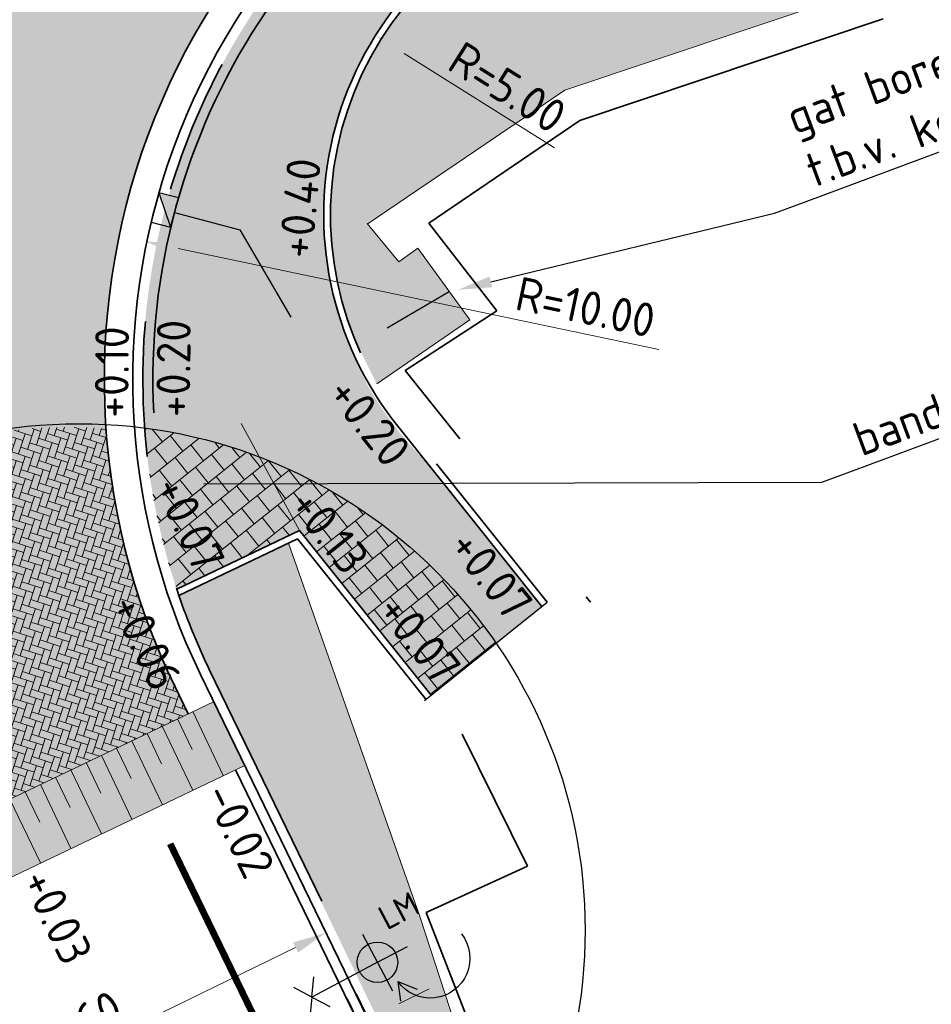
# Model space of a CAD drawing. Header units: metres. Extents: x 132493 to 134960, y 502695 to 503907.
# Tile 5 of 144: x 132540 to 132553, y 502734 to 502749. Entities that reach past the tile are written whole.
import ezdxf
from ezdxf import colors
from ezdxf.entities.mleader import LeaderData, LeaderLine
from ezdxf.enums import TextEntityAlignment as Align
from ezdxf.math import Vec2, Vec3

# ---------------------------------------------------------------- set-up
doc = ezdxf.new("R2010")
doc.units = ezdxf.units.M
for name, pattern in [('RI-HWA_KOLKAANSLUITING', [4.3, 2.5, -1.8]), ('VH-OPSLUITBAND_100X200', [16, 8, -2, 4, -2]), ('VH-TROTTOIRBAND_130-150', [15, 5, -2, 2, -2, 2, -2]), ('VW-1-1_STREEP', [2, 1, -1]), ('XX-PROJECTGRENS', [18, 12, -3, 0, -3])]:
    doc.linetypes.add(name, pattern=pattern)
doc.layers.get('Defpoints').update_dxf_attribs({"color": 3})
for name, color, linetype, lineweight, plot in [('ARC-hoev-bss-kf-kv-rood-kleurecht', 43, 'Continuous', 35, False), ('ARC-hoev-btt-300x300x45-grijs-nieuw', 8, 'Continuous', 18, False), ('ARC-hoev-gras zaaien', 73, 'Continuous', 35, False), ('ARC-hoev-markering-plateau-bss-kf-zwartwit', 5, 'Continuous', 35, False)]:
    doc.layers.add(name, color=color, linetype=linetype, lineweight=lineweight, plot=plot)
for name, color, linetype, lineweight in [('B01-WE-IE-MEUBILAIR_WEGMEUBILAIR-S', 10, 'Continuous', 25), ('N-WE-GR-GRAS-A-200', 81, 'Continuous', 18), ('N-WE-IE-MEUBILAIR_WEGMEUBILAIR-S', 7, 'Continuous', 25), ('N-WE-IE-TERREINAFSCHEIDING_KUNSTMATIG_HEKWERK_RASTER-G', 12, 'IE-TERREINAFSCHEIDING-KUNSTMATIG', 35), ('N-WE-KG-GRENS_WERKGRENS-G', 5, 'XX-PROJECTGRENS', 35), ('N-WE-RI-HWA_KOLKAANSLUITING_PVC_125-G', 160, 'RI-HWA_KOLKAANSLUITING', 25), ('N-WE-RI-KOLK-S', 150, 'Continuous', 25), ('N-WE-VH-GOOT_BSS_ACHTERKANT-G', 202, 'Continuous', 35), ('N-WE-VH-GOOT_TEGEL-G', 170, 'Continuous', 35), ('N-WE-VH-KANTOPSLUITING_OPSLUITBAND_100X200-G', 150, 'VH-OPSLUITBAND_100X200', 35), ('N-WE-VH-KANTOPSLUITING_TROTTOIRBAND_130 150-G', 210, 'VH-TROTTOIRBAND_130-150', 35), ('N-WE-VH-KANTOPSLUITING_VOORKANTBAND-G', 7, 'Continuous', 35), ('N-WE-VH-KANTVERHARDING-G', 2, 'Continuous', 18), ('N-WE-VH-VERHARDING_TEGEL-A-200-dik 45', 251, 'Continuous', 18), ('N-WE-VW-MARKERING_LANGS_STREEP_11_010-G', 7, 'VW-1-1_STREEP', 13), ('N01-WE-AM-M-200', 7, 'Continuous', 18), ('N01-WE-VH-KANTVERHARDING-G', 2, 'Continuous', 25), ('N01-WE-VH-VERHARDING_BETONSTRAATSTEEN_ELLEBOOG-A', 252, 'Continuous', 18), ('X-XX-AL-AANPIJLING-T25', 7, 'Continuous', 25), ('X-XX-AL-DETAIL1-M', 7, 'Continuous', 18), ('X-XX-AL-DETAIL1-T25', 7, 'Continuous', 25)]:
    doc.layers.add(name, color=color, linetype=linetype, lineweight=lineweight)
doc.styles.add('NLCS-ISO', font='NLCS-ISO.ttf')
doc.styles.add('NLCS-ISO-M200-T25', font='NLCS-ISO.ttf', dxfattribs={"height": 0.5})
doc.linetypes.add('IE-TERREINAFSCHEIDING-KUNSTMATIG', pattern='A,4,[82,NLCS.SHX,S=0.75,R=90,X=0,Y=0],4,-2', length=10)
doc.dimstyles.new('NLCS-M200-T25-PIJL_L2_H1', dxfattribs={"dimscale": 0.2, "dimtxt": 2.5, "dimasz": 2.5, "dimexe": 2, "dimexo": 2, "dimgap": 0.7, "dimtad": 1, "dimzin": 0, "dimdsep": 46, "dimtxsty": 'NLCS-ISO-M200-T25', "dimcen": 0, "dimdle": 2, "dimclrd": 256, "dimclre": 256, "dimclrt": 256, "dimadec": 1, "dimazin": 0, "dimtfac": 1, "dimtdec": 3, "dimtofl": 0, "dimtmove": 0, "dimatfit": 3, "dimfxl": 2, "dimfxlon": 1, "dimtfillclr": 256, "dimtolj": 1, "dimtzin": 0, "dimlwd": -1, "dimlwe": -1, "dimarcsym": 0})

# ---------------------------------------------------------------- blocks, each defined once
blk = doc.blocks.new('*D214')
at = {"layer": 'Defpoints', "color": 0, "transparency": 16777216}
for p in [(132535.7083124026, 502735.6595306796), (132544.2902640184, 502735.3874138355), (132544.4949701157, 502734.9661336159)]:
    blk.add_point(p, dxfattribs=at)
at = {"layer": 'X-XX-AL-DETAIL1-M', "transparency": 16777216}
for p, q in [((132544.3201502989, 502735.3259085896), (132544.1154442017, 502735.7471888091)), ((132537.9042582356, 502732.2843620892), (132543.8405453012, 502735.1688890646)), ((132537.2797197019, 502732.425612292), (132537.6293593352, 502731.7060623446))]:
    blk.add_line(p, q, dxfattribs=at)
for points in [[(132543.8041245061, 502735.243842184), (132543.8769660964, 502735.0939359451), (132544.2902640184, 502735.3874138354)], [(132537.8678374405, 502732.3593152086), (132537.9406790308, 502732.2094089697), (132537.4545395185, 502732.0658373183)]]:
    blk.add_solid(points, dxfattribs=at)
at = {"layer": 'X-XX-AL-DETAIL1-M', "transparency": 16777216, "insert": (132540.7019524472, 502734.0774061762), "char_height": 0.5, "attachment_point": 5, "rotation": 25.91578127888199, "style": 'NLCS-ISO-M200-T25'}
blk.add_mtext('\\A1;7.60', dxfattribs=at)
blk = doc.blocks.new('N-SIE-WEG_LICHTMAST_1UITHOUDER-SO')
h = blk.add_hatch(color=256)
edge = h.paths.add_edge_path()
edge.add_arc((-0.0004327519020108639, 6.571428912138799e-05), 1.500000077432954, 0, 360)
for p, q in [((0, -2.420000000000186), (0, 2.330000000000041)), ((-5.500000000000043, 0), (-6.338789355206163, 1.24355635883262)), ((-5.500000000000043, 0), (-4.661210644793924, 1.24355635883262)), ((-5.500000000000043, 0), (-6.338789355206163, -1.24355635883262)), ((-1.499999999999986, 0), (-5.500000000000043, 0)), ((-5.500000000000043, 0), (-4.661210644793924, -1.24355635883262)), ((0, 0), (-1.494999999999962, 0)), ((0, 0), (2.515000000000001, 0))]:
    blk.add_line(p, q)
blk.add_circle((-0.0004327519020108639, 6.571428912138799e-05), 1.500000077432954)
at = {"style": 'NLCS-ISO'}
blk.add_attdef('TYPE', text='', height=1.8, dxfattribs=at).set_placement((0, 2.330000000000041), align=Align.BOTTOM_CENTER)
blk = doc.blocks.new('N-SRI-KOLK_TROTTOIR-SO')
blk.add_hatch(color=256).paths.add_polyline_path([(1.125000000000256, 1.499999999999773), (-1.124999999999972, 1.499999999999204), (-1.124999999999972, 5.684341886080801e-13)])
blk.add_line((-1.124999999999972, 0), (1.124999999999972, 1.499999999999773))
at = {"flags": 128}
blk.add_lwpolyline([(-1.124999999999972, 0), (1.124999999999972, 0), (1.124999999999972, 1.499999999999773), (-1.124999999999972, 1.499999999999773)], close=True, dxfattribs=at)
blk = doc.blocks.new('*D385')
at = {"layer": 'Defpoints', "color": 0, "transparency": 16777216}
for p in [(132541.6107167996, 502745.6238698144), (132551.3974521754, 502743.5696520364)]:
    blk.add_point(p, dxfattribs=at)
at = {"layer": 'N01-WE-AM-M-200', "transparency": 16777216}
blk.add_line((132549.2199578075, 502744.0267041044), (132542.1000535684, 502745.5211589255), dxfattribs=at)
blk.add_solid([(132542.1171720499, 502745.6027150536), (132542.0829350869, 502745.4396027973), (132541.6107167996, 502745.6238698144)], dxfattribs=at)
at = {"layer": 'N01-WE-AM-M-200', "transparency": 16777216, "insert": (132548.135450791, 502744.6528386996), "char_height": 0.5, "attachment_point": 5, "rotation": 348.1458093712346, "style": 'NLCS-ISO-M200-T25'}
blk.add_mtext('\\A1;R=10.00', dxfattribs=at)
blk = doc.blocks.new('*D459')
at = {"layer": 'Defpoints', "color": 0, "transparency": 16777216}
for p in [(132544.920366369, 502734.1185577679), (132545.1250724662, 502733.6972775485), (132545.0306222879, 502733.5408670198)]:
    blk.add_point(p, dxfattribs=at)
at = {"layer": 'X-XX-AL-DETAIL1-M', "transparency": 16777216}
for p, q in [((132545.3700850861, 502734.3370825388), (132545.8198038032, 502734.5556073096)), ((132544.8558024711, 502733.9006419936), (132544.6076527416, 502734.4113281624)), ((132544.9502526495, 502734.0570525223), (132544.7455465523, 502734.4783327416)), ((132544.7824725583, 502734.0515531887), (132544.920366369, 502734.1185577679)), ((132544.8514194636, 502734.0850554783), (132545.1498672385, 502732.9661510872)), ((132544.3327538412, 502733.8330284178), (132543.883035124, 502733.614503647)), ((132545.1498672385, 502732.9661510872), (132543.9985873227, 502732.4067276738))]:
    blk.add_line(p, q, dxfattribs=at)
for points in [[(132545.333664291, 502734.4120356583), (132545.4065058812, 502734.2621294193), (132544.920366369, 502734.1185577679)], [(132544.296333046, 502733.9079815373), (132544.3691746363, 502733.7580752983), (132544.7824725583, 502734.0515531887)]]:
    blk.add_solid(points, dxfattribs=at)
at = {"layer": 'X-XX-AL-DETAIL1-M', "transparency": 16777216, "insert": (132544.4037779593, 502733.0372199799), "char_height": 0.5, "attachment_point": 5, "rotation": 25.91578127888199, "style": 'NLCS-ISO-M200-T25'}
blk.add_mtext('\\A1;0.15', dxfattribs=at)
blk = doc.blocks.new('*D536')
at = {"layer": 'Defpoints', "color": 0, "transparency": 16777216}
for p in [(132537.67842094, 502755.098601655), (132544.426070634, 502745.1754356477)]:
    blk.add_point(p, dxfattribs=at)
at = {"layer": 'N01-WE-AM-M-200', "transparency": 16777216}
blk.add_line((132539.5790089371, 502752.3035765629), (132537.9595730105, 502754.6851364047), dxfattribs=at)
blk.add_solid([(132538.0284838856, 502754.731995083), (132537.8906621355, 502754.6382777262), (132537.67842094, 502755.098601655)], dxfattribs=at)
at = {"layer": 'N01-WE-AM-M-200', "transparency": 16777216, "insert": (132539.2323699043, 502753.5069224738), "char_height": 0.5, "attachment_point": 5, "rotation": 304.2152947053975, "style": 'NLCS-ISO-M200-T25'}
blk.add_mtext('\\A1;R=12.00', dxfattribs=at)
blk = doc.blocks.new('*D545')
at = {"layer": 'Defpoints', "color": 0, "transparency": 16777216}
for p in [(132545.0235283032, 502748.6752129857), (132549.2567263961, 502746.0143796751)]:
    blk.add_point(p, dxfattribs=at)
at = {"layer": 'N01-WE-AM-M-200', "transparency": 16777216}
blk.add_line((132547.6735103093, 502747.0095313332), (132545.4468481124, 502748.4091296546), dxfattribs=at)
blk.add_solid([(132545.4911953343, 502748.4796829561), (132545.4025008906, 502748.338576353), (132545.0235283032, 502748.6752129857)], dxfattribs=at)
at = {"layer": 'N01-WE-AM-M-200', "transparency": 16777216, "insert": (132546.9793841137, 502747.9064782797), "char_height": 0.5, "attachment_point": 5, "rotation": 327.84803532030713, "style": 'NLCS-ISO-M200-T25'}
blk.add_mtext('\\A1;R=5.00', dxfattribs=at)

msp = doc.modelspace()

# ---------------------------------------------------------------- hatches: boundary and pattern name
at = {"layer": 'ARC-hoev-bss-kf-kv-rood-kleurecht', "transparency": 33554636}
h = msp.add_hatch(color=256, dxfattribs=at)
h.dxf.hatch_style = 1
edge = h.paths.add_edge_path()
edge.add_line((132547.6885700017, 502753.3072899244), (132547.7993284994, 502753.3491401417))
edge.add_line((132547.7993284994, 502753.3491401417), (132545.9478361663, 502758.1662470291))
edge.add_line((132545.9478361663, 502758.1662470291), (132540.2715189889, 502755.9845105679))
edge.add_arc((132544.4260706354, 502745.1754356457), 11.58000000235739, 111.024650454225, 133.9876533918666)
edge.add_arc((132529.1469970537, 502761.0042040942), 10.42000000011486, 269.5009881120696, 313.9876533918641, ccw=False)
edge.add_arc((132528.929264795, 502736.0051522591), 14.57999999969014, 89.50098811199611, 111.0246504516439)
edge.add_line((132523.6984044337, 502749.6145056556), (132521.8282150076, 502748.895683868))
edge.add_line((132521.8282150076, 502748.895683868), (132522.8653681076, 502746.1229276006))
edge.add_line((132522.8653681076, 502746.1229276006), (132524.377422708, 502746.6827814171))
edge.add_arc((132526.6048380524, 502740.6567828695), 6.424487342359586, 33.828828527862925, 110.28603808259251, ccw=False)
edge.add_arc((132524.0147745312, 502739.1359013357), 9.424451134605, 23.838783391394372, 32.74345051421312, ccw=False)
edge.add_line((132532.6351908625, 502742.9449302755), (132536.1486458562, 502735.7143244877))
edge.add_line((132536.1486458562, 502735.7143244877), (132542.2484427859, 502738.62844332))
edge.add_arc((132551.4373311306, 502743.5704555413), 10.4335590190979, 111.0571150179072, 208.2724668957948, ccw=False)
at = {"layer": 'ARC-hoev-btt-300x300x45-grijs-nieuw', "transparency": 33554687}
h = msp.add_hatch(color=256, dxfattribs=at)
h.dxf.hatch_style = 1
edge = h.paths.add_edge_path()
edge.add_line((132547.8635718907, 502752.7638997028), (132616.4250256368, 502779.1160253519))
edge.add_line((132616.4250256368, 502779.1160253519), (132617.0805628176, 502777.4396065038))
edge.add_line((132617.0805628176, 502777.4396065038), (132548.0790296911, 502750.9303576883))
edge.add_arc((132549.3532414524, 502745.993535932), 5.098610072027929, 104.4723967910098, 225.4996331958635)
edge.add_line((132545.7795551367, 502742.3569728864), (132547.4894457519, 502740.219747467))
edge.add_line((132547.4894457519, 502740.219747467), (132545.8496625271, 502738.9078362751))
edge.add_line((132545.8496625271, 502738.9078362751), (132543.8987362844, 502741.3463367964))
edge.add_line((132543.8987362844, 502741.3463367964), (132542.0788878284, 502740.4767578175))
edge.add_arc((132551.4270478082, 502743.5809834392), 9.850091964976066, 111.20898847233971, 198.369680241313, ccw=False)
at = {"layer": 'ARC-hoev-gras zaaien', "transparency": 33554623}
h = msp.add_hatch(color=256, dxfattribs=at)
h.dxf.hatch_style = 1
edge = h.paths.add_edge_path()
edge.add_line((132620.6344196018, 502778.6984266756), (132582.055080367, 502763.8701589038))
edge.add_line((132582.055080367, 502763.8701589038), (132547.190516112, 502750.4287821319))
edge.add_arc((132549.206161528, 502746.0141172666), 4.853049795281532, 114.5404664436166, 202.2054372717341)
edge.add_line((132544.7130395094, 502744.1800107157), (132545.0422764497, 502743.5146973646))
edge.add_line((132545.0422764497, 502743.5146973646), (132546.4221324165, 502744.4620596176))
edge.add_line((132546.4221324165, 502744.4620596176), (132545.6506734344, 502745.5242010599))
edge.add_line((132545.6506734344, 502745.5242010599), (132545.3658152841, 502745.3278487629))
edge.add_line((132545.3658152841, 502745.3278487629), (132544.899, 502745.8919999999))
edge.add_line((132544.899, 502745.8919999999), (132544.952, 502745.9270000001))
edge.add_line((132544.952, 502745.9270000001), (132547.828, 502747.8660000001))
edge.add_line((132547.828, 502747.8660000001), (132553.3469999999, 502749.7179999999))
edge.add_line((132553.3469999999, 502749.7179999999), (132554.4659999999, 502750.3599999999))
edge.add_line((132554.4659999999, 502750.3599999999), (132562.376625, 502753.423125))
edge.add_line((132562.376625, 502753.423125), (132570.28725, 502756.48625))
edge.add_line((132570.28725, 502756.48625), (132586.1084999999, 502762.6125))
edge.add_line((132586.1084999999, 502762.6125), (132594.0191249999, 502765.675625))
edge.add_line((132594.0191249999, 502765.675625), (132610.5206249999, 502772.047125))
edge.add_line((132610.5206249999, 502772.047125), (132617.7509999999, 502774.865))
edge.add_line((132617.7509999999, 502774.865), (132620.4719999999, 502775.846))
edge.add_line((132620.4719999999, 502775.846), (132621.3419999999, 502775.4340000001))
edge.add_line((132621.3419999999, 502775.4340000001), (132622.4030303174, 502773.3071184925))
edge.add_line((132622.4030303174, 502773.3071184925), (132623.1510010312, 502773.6823799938))
edge.add_line((132623.1510010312, 502773.6823799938), (132621.7850143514, 502776.405062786))
edge.add_line((132621.7850143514, 502776.405062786), (132620.6344196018, 502778.6984266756))
h = msp.add_hatch(color=256, dxfattribs=at)
h.dxf.hatch_style = 1
h.paths.add_polyline_path([(132543.7330158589, 502741.1563208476), (132542.1111195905, 502740.3813294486), (132543.460487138, 502737.4382851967), (132549.4116170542, 502725.2429790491), (132547.8899884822, 502729.0392443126), (132544.3745586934, 502739.3364520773)])
at = {"layer": 'ARC-hoev-markering-plateau-bss-kf-zwartwit', "transparency": 33554559}
h = msp.add_hatch(color=256, dxfattribs=at)
h.dxf.hatch_style = 1
h.paths.add_polyline_path([(132536.2290198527, 502734.587927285), (132543.0861058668, 502737.8655423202), (132542.6334095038, 502738.8129419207), (132535.7696778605, 502735.5332420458)])
at = {"layer": 'N-WE-GR-GRAS-A-200', "transparency": 33554559}
h = msp.add_hatch(dxfattribs=at)
h.set_pattern_fill('AGR-GRAS_02', color=256, scale=0.02, angle=41.18807900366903, pattern_type=2)
h.set_pattern_definition([(19.88062735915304, (198034.4869236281, -11228.46656683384), (0.1200683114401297, 0.256092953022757), [0.04999999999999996, -0.1499999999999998]), (19.88062735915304, (198034.5495605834, -11228.31631167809), (0.1200683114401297, 0.256092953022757), [0.04999999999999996, -0.1499999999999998]), (109.880627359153, (198034.4819273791, -11228.39393738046), (-0.256092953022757, 0.1200683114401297), [0.05, -0.15]), (109.880627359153, (198034.5333553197, -11228.30090423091), (-0.256092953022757, 0.1200683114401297), [0.05, -0.15]), (64.88062735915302, (198034.47693113, -11228.32130792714), (-0.06801232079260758, 0.1880806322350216), [0.05000000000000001, -0.2328427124]), (154.880627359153, (198034.5903679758, -11228.42916005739), (-0.1880806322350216, -0.06801232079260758), [0.04999999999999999, -0.2328427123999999]), (46.44567855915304, (198034.5135400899, -11228.39313956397), (0.1880806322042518, 0.06801232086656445), [0.04999999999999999, -0.3972135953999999]), (46.44567855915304, (198034.5641702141, -11228.26849370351), (0.1880806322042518, 0.06801232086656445), [0.04999999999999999, -0.3972135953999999]), (83.3155761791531, (198034.6185800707, -11228.41895820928), (-0.0680123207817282, 0.1880806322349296), [0.05, -0.3972135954]), (83.3155761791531, (198034.5033382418, -11228.36492746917), (-0.0680123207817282, 0.1880806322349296), [0.05, -0.3972135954]), (83.3155761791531, (198034.5861695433, -11228.38814331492), (-0.0680123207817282, 0.1880806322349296), [0.05, -0.3972135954]), (136.4456785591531, (198034.4495168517, -11228.3631224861), (-0.06801232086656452, 0.1880806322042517), [0.05, -0.3972135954]), (173.315576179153, (198034.5143379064, -11228.42475227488), (-0.1880806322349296, -0.06801232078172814), [0.04999999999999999, -0.3972135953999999])])
edge = h.paths.add_edge_path()
edge.add_arc((132540.6288843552, 502735.425798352), 7.499999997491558, 322.8300041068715, 328.5115518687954)
edge.add_line((132547.0244755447, 502731.5083485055), (132545.6838115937, 502735.6203826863))
edge.add_line((132545.6838115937, 502735.6203826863), (132543.7330158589, 502741.1563208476))
edge.add_line((132543.7330158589, 502741.1563208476), (132542.1111195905, 502740.3813294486))
edge.add_arc((132551.4269489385, 502743.5809893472), 9.849999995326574, 198.9557950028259, 205.9157812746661)
edge.add_line((132542.5674902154, 502739.2760513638), (132546.6052324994, 502730.8944340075))
at = {"layer": 'N-WE-VH-VERHARDING_TEGEL-A-200-dik 45', "transparency": 33554559}
h = msp.add_hatch(dxfattribs=at)
h.set_pattern_fill('AVH-TEGEL_300X300_HALFST-SO', color=256, angle=288.2337316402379, pattern_type=2)
h.set_pattern_definition([(308.6616109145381, (132757.7330182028, 502911.5204928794), (0.3045432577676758, -0.1405468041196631), [0.2999999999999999, -0.2999999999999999]), (38.66161091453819, (132757.7330182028, 502911.5204928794), (-0.1874158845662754, 0.2342547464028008), [])])
edge = h.paths.add_edge_path()
edge.add_arc((132551.4269497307, 502743.5809869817), 9.850000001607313, 184.1845368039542, 198.3698795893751)
edge.add_line((132542.0788878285, 502740.4767578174), (132543.8987362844, 502741.3463367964))
edge.add_line((132543.8987362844, 502741.3463367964), (132545.8496625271, 502738.9078362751))
edge.add_line((132545.8496625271, 502738.9078362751), (132546.8088659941, 502739.6752485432))
edge.add_arc((132540.6288843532, 502735.4257983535), 7.499999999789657, 34.51301029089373, 82.53562042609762)
at = {"layer": 'N01-WE-VH-VERHARDING_BETONSTRAATSTEEN_ELLEBOOG-A', "transparency": 33554559}
h = msp.add_hatch(dxfattribs=at)
h.set_pattern_fill('AVH-BSS_KEIFORMAAT_KEPER', color=22, angle=162, pattern_type=2)
h.set_pattern_definition([(162, (0, 0), (-0.1323077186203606, -0.06741414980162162), [0.315, -0.105]), (71.99999999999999, (-0.06489356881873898, -0.1997218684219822), (-0.1323077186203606, -0.06741414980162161), [0.315, -0.105])])
edge = h.paths.add_edge_path()
edge.add_line((132534.2974405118, 502739.4460991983), (132536.1474613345, 502735.716762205))
edge.add_line((132536.1474613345, 502735.716762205), (132542.2482259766, 502738.6288895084))
edge.add_line((132542.2482259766, 502738.6288895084), (132541.6384401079, 502740.0086659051))
edge.add_arc((132551.4269489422, 502743.5809893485), 10.41999999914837, 184.0165242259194, 200.0495910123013, ccw=False)
edge.add_arc((132540.4709418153, 502735.5984831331), 7.274356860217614, 85.5722068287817, 148.0669005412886)

# ---------------------------------------------------------------- linework, layer by layer
at = {"layer": 'B01-WE-IE-MEUBILAIR_WEGMEUBILAIR-S', "flags": 128}
msp.add_lwpolyline([(132546.2973218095, 502735.3705392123, -1.025140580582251), (132545.3541591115, 502734.6675096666)], format="xyb", dxfattribs=at)
for points in [[(132545.3541591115, 502734.6675096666), (132545.3963554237, 502734.3740892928)], [(132545.3541591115, 502734.6675096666), (132545.6428381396, 502734.5538863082)]]:
    msp.add_lwpolyline(points, dxfattribs=at)
at = {"layer": 'Defpoints'}
msp.add_circle((132540.6288843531, 502735.4257983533), 7.5, dxfattribs=at)
at = {"layer": 'N-WE-IE-TERREINAFSCHEIDING_KUNSTMATIG_HEKWERK_RASTER-G', "flags": 128}
msp.add_lwpolyline([(132547.9468840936, 502752.63522309, 0.3244568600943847), (132541.7396181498, 502743.0853865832, 0.3244568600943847)], format="xyb", dxfattribs=at)
at = {"layer": 'N-WE-KG-GRENS_WERKGRENS-G', "flags": 128}
msp.add_lwpolyline([(132714.2253158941, 502831.3904483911), (132712.7400949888, 502830.0161407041), (132714.1731425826, 502827.1052403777), (132719.4251604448, 502816.1866046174), (132713.9174027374, 502811.8229371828, 0.04161843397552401), (132718.6427681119, 502809.6287933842, 0.09745513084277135), (132725.8804583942, 502809.0646027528), (132725.8125626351, 502804.7527027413), (132725.6099385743, 502797.8086237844), (132725.1053925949, 502797.8233461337, -0.135959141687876), (132716.3704461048, 502797.1749889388), (132711.3572987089, 502798.4330373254), (132706.3933053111, 502799.6787505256), (132700.2689487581, 502800.2533693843, -0.009927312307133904), (132677.6423638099, 502796.2204368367), (132632.4775441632, 502780.0411305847), (132631.3302142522, 502779.1512723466), (132632.0502299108, 502777.5865491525), (132622.168617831, 502772.6569421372), (132620.9717571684, 502775.0561014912), (132620.4519287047, 502775.3022731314), (132554.7125988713, 502749.9192737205), (132553.5520077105, 502749.2593933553), (132548.0520104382, 502747.4137700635), (132545.8161554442, 502745.8969879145), (132546.8223194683, 502744.5961167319), (132545.4636435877, 502743.7122677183), (132548.2703150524, 502740.2041546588), (132546.1977120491, 502738.5524976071), (132547.2734198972, 502736.3736973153), (132545.773115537, 502735.6868012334), (132549.5112197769, 502726.1300581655), (132550.9953625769, 502723.075728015), (132548.6114247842, 502721.9184287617), (132542.8630033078, 502733.748541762), (132538.4003322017, 502731.5800659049), (132545.6203605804, 502716.6702314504), (132539.1543029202, 502713.582988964), (132538.3787504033, 502715.2073406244), (132538.8299591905, 502715.4227718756, 0.1258055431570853), (132540.8642619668, 502717.121495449), (132538.2229633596, 502722.5858758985), (132533.0917598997, 502720.1696919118), (132531.9897855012, 502722.4959291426), (132537.06849646, 502724.96466485), (132534.5651297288, 502730.1339482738), (132532.6554730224, 502734.0772605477), (132529.4452623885, 502740.761434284, 0.3885101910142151), (132526.4405938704, 502741.9752038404), (132517.3612774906, 502738.5866334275), (132516.3409391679, 502741.2473833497), (132514.3343546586, 502748.3721289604), (132518.7602017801, 502750.017851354), (132518.7078413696, 502750.1586643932), (132537.4658066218, 502757.1237498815), (132545.2267770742, 502760.1067389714), (132545.3430136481, 502759.9905023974), (132617.2179337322, 502787.5652962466, 0.0530358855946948), (132670.1520954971, 502814.1423324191), (132672.3265500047, 502817.6322222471), (132670.7549624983, 502818.6114352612), (132672.1943896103, 502820.9216431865), (132670.4513079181, 502822.0267407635), (132673.8028653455, 502827.2857703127), (132676.7105516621, 502830.3663762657), (132678.6356808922, 502831.8345226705), (132679.3636294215, 502829.7175962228), (132686.5403633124, 502831.996473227), (132685.8887513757, 502832.7922795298), (132687.7843656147, 502834.3444221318), (132685.8924956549, 502836.654941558, -0.03363462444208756), (132681.7567952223, 502842.4619635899), (132688.1466029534, 502846.9156222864), (132694.4953659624, 502837.8068472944)], format="xyb", dxfattribs=at)
at = {"layer": 'N-WE-RI-HWA_KOLKAANSLUITING_PVC_125-G', "flags": 128}
msp.add_lwpolyline([(132542.0472300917, 502746.0530076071), (132543.0142114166, 502745.7981603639), (132544.0213210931, 502744.0702338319), (132544.5048117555, 502743.9428102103), (132546.1170674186, 502744.8825019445)], dxfattribs=at)
at = {"layer": 'N-WE-VH-GOOT_BSS_ACHTERKANT-G', "flags": 128}
msp.add_lwpolyline([(132547.7993284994, 502753.3491401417, 0.4428372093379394), (132542.0548108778, 502739.0269331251), (132542.2482259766, 502738.6288895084)], format="xyb", dxfattribs=at)
at = {"layer": 'N-WE-VH-GOOT_TEGEL-G', "flags": 128}
msp.add_lwpolyline([(132542.9507601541, 502737.8008700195), (132550.0568592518, 502723.1766891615)], dxfattribs=at)
at = {"layer": 'N-WE-VH-KANTOPSLUITING_OPSLUITBAND_100X200-G', "flags": 128}
msp.add_lwpolyline([(132547.4987554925, 502750.5881678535, 0.507531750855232), (132545.4305655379, 502742.9532535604), (132547.5675306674, 502740.2822194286)], format="xyb", dxfattribs=at)
for points in [[(132543.8702355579, 502741.2218885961), (132542.1111195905, 502740.3813294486)], [(132545.7715776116, 502738.8453643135), (132543.8702355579, 502741.2218885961)]]:
    msp.add_lwpolyline(points, dxfattribs=at)
at = {"layer": 'N-WE-VH-KANTOPSLUITING_TROTTOIRBAND_130 150-G', "flags": 128}
for points in [[(132547.8930686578, 502752.7752370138, 0.4036767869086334), (132542.1111195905, 502740.3813294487, 0.4036767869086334)], [(132542.1111195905, 502740.3813294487, 0.03037800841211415), (132542.5674902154, 502739.2760513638), (132550.3266904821, 502723.307804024)]]:
    msp.add_lwpolyline(points, format="xyb", dxfattribs=at)
at = {"layer": 'N-WE-VH-KANTOPSLUITING_VOORKANTBAND-G', "flags": 128}
for points in [[(132547.839253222, 502752.9152509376, 0.4394436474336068), (132542.4325746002, 502739.2104939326), (132550.191774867, 502723.2422465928)], [(132547.4628785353, 502750.6815104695, 0.507531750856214), (132545.3524806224, 502742.8907815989), (132547.489445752, 502740.219747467)]]:
    msp.add_lwpolyline(points, format="xyb", dxfattribs=at)
for points in [[(132543.8987362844, 502741.3463367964), (132542.0788878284, 502740.4767578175)], [(132545.8496625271, 502738.9078362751), (132543.8987362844, 502741.3463367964)]]:
    msp.add_lwpolyline(points, dxfattribs=at)
at = {"layer": 'N-WE-VH-KANTVERHARDING-G', "flags": 128}
for points in [[(132547.828, 502747.8660000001), (132553.347, 502749.718), (132554.466, 502750.36), (132586.1084999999, 502762.6125), (132617.7509999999, 502774.865), (132620.472, 502775.846), (132621.3419999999, 502775.434), (132622.4030303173, 502773.3071184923)], [(132547.8280000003, 502747.8660000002), (132544.8997197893, 502745.8794833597)], [(132544.899, 502745.8919999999), (132544.899, 502745.8919999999), (132545.369, 502745.324), (132545.6506735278, 502745.5242009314), (132546.4221324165, 502744.4620596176), (132545.0422764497, 502743.5146973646)], [(132549.4116170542, 502725.2429790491), (132547.5655623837, 502729.8486452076), (132545.6772365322, 502735.6411372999), (132543.7330158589, 502741.1563208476)], [(132542.6334095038, 502738.8129419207), (132535.7758933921, 502735.5362120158)], [(132542.3164528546, 502738.6614903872), (132542.7691492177, 502737.7140907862)], [(132542.0908815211, 502738.5537055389), (132542.3064512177, 502738.102562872)], [(132541.6397388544, 502738.3381358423), (132541.855308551, 502737.8869931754)], [(132541.8653101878, 502738.4459206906), (132542.3180065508, 502737.4985210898)], [(132541.414167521, 502738.230350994), (132541.8668638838, 502737.2829513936)], [(132541.1885961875, 502738.1225661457), (132541.4041658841, 502737.6714234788)], [(132540.7374535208, 502737.906996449), (132540.9530232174, 502737.4558537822)], [(132540.9630248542, 502738.0147812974), (132541.4157212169, 502737.0673816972)], [(132543.0861058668, 502737.8655423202), (132536.2285897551, 502734.5888124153)], [(132540.5118821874, 502737.7992116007), (132540.9645785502, 502736.8518120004)], [(132540.2863108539, 502737.6914267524), (132540.5018805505, 502737.2402840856)], [(132539.8351681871, 502737.4758570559), (132540.0507378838, 502737.0247143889)], [(132540.0607395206, 502737.5836419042), (132540.5134358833, 502736.6362423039)], [(132539.6095968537, 502737.3680722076), (132540.0622932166, 502736.4206726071)]]:
    msp.add_lwpolyline(points, dxfattribs=at)
at = {"layer": 'N-WE-VH-VERHARDING_TEGEL-A-200-dik 45', "transparency": 33554559, "flags": 128}
msp.add_lwpolyline([(132543.0322341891, 502742.927230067), (132543.8987362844, 502741.3463367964)], dxfattribs=at)
at = {"layer": 'N-WE-VW-MARKERING_LANGS_STREEP_11_010-G', "ltscale": 4, "const_width": 0.1, "flags": 128}
msp.add_lwpolyline([(132541.9825773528, 502736.7044722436), (132548.8426187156, 502722.5866722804)], dxfattribs=at)
at = {"layer": 'N01-WE-VH-KANTVERHARDING-G', "flags": 128}
msp.add_lwpolyline([(132545.7481726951, 502738.8266391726), (132547.5675306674, 502740.2822194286)], dxfattribs=at)

# ---------------------------------------------------------------- block references
at = {"layer": 'N-WE-IE-MEUBILAIR_WEGMEUBILAIR-S'}
ref = msp.add_blockref('N-SIE-WEG_LICHTMAST_1UITHOUDER-SO', (132545.0526931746, 502734.9503026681), dxfattribs=dict(at, xscale=0.2000000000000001, yscale=0.2000000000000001, zscale=0.2000000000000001, rotation=27.9306825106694))
ref.add_attrib('TYPE', 'LM', dxfattribs={"layer": '0', "height": 0.3600000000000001, "rotation": 27.93068251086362, "style": 'NLCS-ISO'}).set_placement((132545.5024226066, 502735.459321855), align=Align.BOTTOM_CENTER)
at = {"layer": 'N-WE-RI-KOLK-S', "xscale": 0.1999999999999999, "yscale": 0.1999999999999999, "zscale": 0.1999999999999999, "rotation": 255.1295827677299}
msp.add_blockref('N-SRI-KOLK_TROTTOIR-SO', (132541.7571356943, 502746.12946178), dxfattribs=at)

# ---------------------------------------------------------------- texts
at = {"layer": 'X-XX-AL-DETAIL1-T25', "attachment_point": 1, "style": 'NLCS-ISO-M200-T25'}
for s, width, insert, char_height, rotation in [('+0.40', 2.253737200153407, (132543.5874547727, 502745.4057524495), 0.4999999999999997, 84.81070637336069), ('+0.10', 2.253737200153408, (132540.8627843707, 502743.0127792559), 0.4999999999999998, 89.51386051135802), ('+0.20', 2.253737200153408, (132541.775707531, 502743.0233926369), 0.4999999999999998, 89.51386051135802), ('+0.20', 2.253737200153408, (132544.676158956, 502743.678805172), 0.4999999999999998, 308.6616109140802), ('+0.07', 2.253737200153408, (132542.1781713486, 502742.2082098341), 0.4999999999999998, 295.8707760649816), ('+0.13', 2.253737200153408, (132544.1054974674, 502742.0286309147), 0.4999999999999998, 308.6616109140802), ('+0.07', 2.253737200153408, (132546.4764755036, 502741.4164528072), 0.4999999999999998, 308.6616109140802), ('+0.06', 2.253737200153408, (132541.5320823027, 502740.4604109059), 0.4999999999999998, 295.8707760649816), ('+0.07', 2.253737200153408, (132545.4136095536, 502740.4655840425), 0.4999999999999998, 308.6616109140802), ('-0.02', 2.253737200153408, (132542.9173333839, 502737.6635054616), 0.4999999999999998, 295.8707760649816), ('+0.03', 2.253737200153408, (132540.2168562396, 502736.3924710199), 0.4999999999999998, 295.8707760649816)]:
    msp.add_mtext_dynamic_manual_height_columns(s, width=width, gutter_width=2.499999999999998, heights=[0], dxfattribs=dict(at, insert=insert, char_height=char_height, rotation=rotation))

# ---------------------------------------------------------------- dimensions: what is measured, and where the dimension line sits
at = {"layer": 'N01-WE-AM-M-200'}
for center, mpoint, picture, middle in [((132544.426070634, 502745.1754356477), (132537.67842094, 502755.098601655), '*D536', (132538.9098670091, 502753.2876238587)), ((132549.2567263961, 502746.0143796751), (132545.0235283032, 502748.6752129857), '*D545', (132546.7718391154, 502747.5762888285)), ((132551.3974521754, 502743.5696520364), (132541.6107167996, 502745.6238698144), '*D385', (132548.0553362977, 502744.2711560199))]:
    dim = msp.add_radius_dim(center=center, mpoint=mpoint, dimstyle='NLCS-M200-T25-PIJL_L2_H1', override={"dimpost": 'R=<>'}, dxfattribs=at)
    dim.commit()
    dim.dimension.update_dxf_attribs({"geometry": picture, "text_midpoint": middle, "dimtype": 164})
at = {"layer": 'X-XX-AL-DETAIL1-M'}
dim = msp.add_linear_dim(base=(132544.2902640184, 502735.3874138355), p1=(132535.7083124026, 502735.6595306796), p2=(132544.4949701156, 502734.9661336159), angle=25.91578127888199, dimstyle='NLCS-M200-T25-PIJL_L2_H1', dxfattribs=at)
dim.commit()
dim.dimension.update_dxf_attribs({"geometry": '*D214', "text_midpoint": (132540.7019524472, 502734.0774061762)})
dim = msp.add_linear_dim(base=(132544.920366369, 502734.1185577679), p1=(132545.0306222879, 502733.5408670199), p2=(132545.1250724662, 502733.6972775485), angle=25.91578127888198, dimstyle='NLCS-M200-T25-PIJL_L2_H1', override={"dimtmove": 1}, dxfattribs=at)
dim.commit()
dim.dimension.update_dxf_attribs({"geometry": '*D459', "text_midpoint": (132545.0239459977, 502732.9049641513), "dimtype": 160})

# ---------------------------------------------------------------- leaders
at = {"layer": 'X-XX-AL-AANPIJLING-T25'}
ml = msp.add_multileader_mtext('Standard', dxfattribs=at)
ml.set_content('gat boren in kademuur \\Pt.b.v. kolkleiding %%C125', color=256, style='NLCS-ISO-M200-T25')
ml.set_leader_properties(color=256, linetype='ByLayer', lineweight=-1)
ml.build(insert=Vec2(0, 0))
ml.multileader.update_dxf_attribs({"text_left_attachment_type": 5, "text_right_attachment_type": 5, "dogleg_length": 0.5, "arrow_head_size": 0.5})
ctx = ml.context
ctx.base_point, ctx.char_height, ctx.arrow_head_size, ctx.landing_gap_size, ctx.plane_origin, ctx.plane_x_axis, ctx.plane_y_axis = Vec3(132551.4046795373, 502746.2186078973), 0.5, 0.5, 0.18, Vec3(132526.1566888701, 502708.4228166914), Vec3(0.937112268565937, 0.3490280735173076), Vec3(-0.3490280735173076, 0.937112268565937)
ctx.left_attachment, ctx.right_attachment = 5, 5
notes = []
notes.append((ctx, [(0, (1, 1, 0), (132550.9361234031, 502746.0440938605), (0.9371122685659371, 0.3490280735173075), 0.5000000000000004, [(0, [(132546.2467228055, 502744.9084101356)], 0, [])])]))
ctx.mtext.insert, ctx.mtext.text_direction, ctx.mtext.rotation, ctx.mtext.flow_direction = Vec3(132551.05563477, 502747.6714828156), Vec3(0.937112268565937, 0.3490280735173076), 0.3565337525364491, 5
ml = msp.add_multileader_mtext('Standard', dxfattribs=at)
ml.set_content('band verlaagd aanbrengen', color=256, style='NLCS-ISO-M200-T25')
ml.set_leader_properties(color=256, linetype='ByLayer', lineweight=-1)
ml.build(insert=Vec2(0, 0))
ml.multileader.update_dxf_attribs({"text_left_attachment_type": 5, "text_right_attachment_type": 5, "dogleg_length": 0.5, "arrow_head_size": 0.5})
ctx = ml.context
ctx.base_point, ctx.char_height, ctx.arrow_head_size, ctx.landing_gap_size, ctx.plane_origin, ctx.plane_x_axis, ctx.plane_y_axis = Vec3(132552.1035642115, 502742.2328127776), 0.5, 0.5, 0.18, Vec3(132523.6249332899, 502705.2884545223), Vec3(0.937112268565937, 0.3490280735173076), Vec3(-0.3490280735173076, 0.937112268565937)
ctx.left_attachment, ctx.right_attachment = 5, 5
notes.append((ctx, [(0, (1, 1, 0), (132551.6350080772, 502742.0582987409), (0.9371122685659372, 0.3490280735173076), 0.5000000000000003, [(0, [(132541.9830549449, 502742.0346323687)], 0, [])])]))
ctx.mtext.insert, ctx.mtext.text_direction, ctx.mtext.rotation, ctx.mtext.flow_direction = Vec3(132552.045376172, 502742.9047608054), Vec3(0.9371122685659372, 0.3490280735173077), 0.3565337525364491, 5
for ctx, leaders in notes:
    for number, flags, end, landing, length, lines in leaders:
        leader = LeaderData()
        leader.index, (leader.has_last_leader_line, leader.has_dogleg_vector, leader.attachment_direction) = number, flags
        leader.last_leader_point, leader.dogleg_vector, leader.dogleg_length = Vec3(end), Vec3(landing), length
        for number, points, colour, breaks in lines:
            line = LeaderLine()
            line.index, line.vertices, line.color, line.breaks = number, Vec3.list(points), colors.encode_raw_color(colour), breaks
            leader.lines.append(line)
        ctx.leaders.append(leader)

doc.saveas('drawing.dxf')
